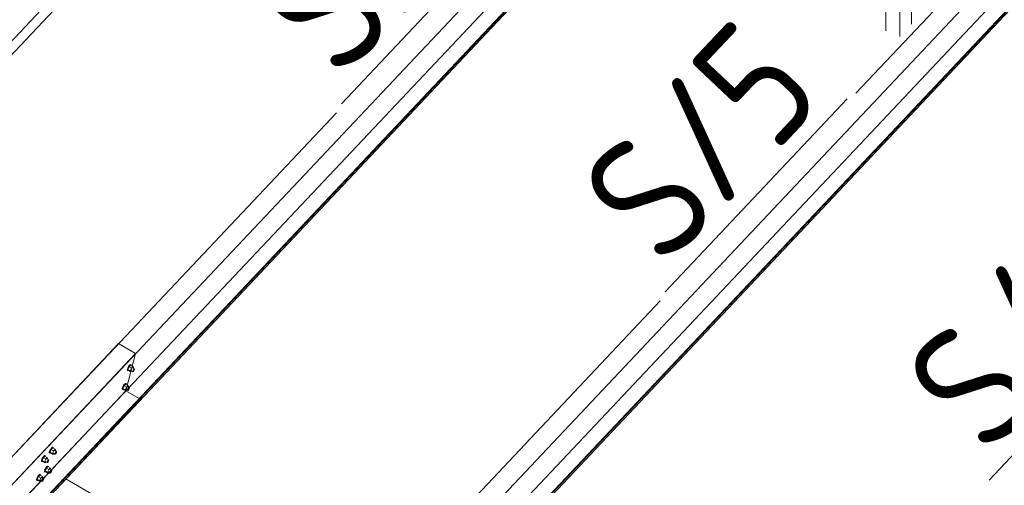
# Model space of a CAD drawing. Header units: millimetres. Extents: x -681 to 506, y -45 to 794.
# Tile 153 of 256: x -166 to -126, y 567 to 586. Entities that reach past the tile are written whole.
import ezdxf

# ---------------------------------------------------------------- set-up
doc = ezdxf.new("R2010")
doc.units = ezdxf.units.MM
doc.header["$LTSCALE"] = 0.6
doc.linetypes.add('XKITLINE00', pattern=[0])
for name, color, linetype, lineweight in [('Bolt', 7, 'Continuous', 0), ('Part', 2, 'Continuous', 0), ('PartMark', 3, 'Continuous', 0)]:
    doc.layers.add(name, color=color, linetype=linetype, lineweight=lineweight)
doc.styles.add('ISOCPEUR', font='ISOCPEUR.TTF')

msp = doc.modelspace()

# ---------------------------------------------------------------- linework, layer by layer
at = {"layer": 'Bolt', "color": 3, "linetype": 'XKITLINE00', "lineweight": 0}
for p, q in [((-161.337, 572.028), (-161.334, 572.063)), ((-161.337, 572.028), (-161.313, 572.014)), ((-161.313, 572.118), (-161.334, 572.063)), ((-161.279, 572.178), (-161.313, 572.118)), ((-161.313, 572.014), (-161.311, 572.05)), ((-161.297, 572.008), (-161.313, 572.014)), ((-161.311, 572.05), (-161.29, 572.105)), ((-161.255, 572.161), (-161.305, 572.056)), ((-161.212, 572.002), (-161.305, 572.056)), ((-161.305, 572.056), (-161.292, 572.018)), ((-161.288, 572.015), (-161.297, 572.008)), ((-161.292, 572.018), (-161.199, 571.964)), ((-161.29, 572.105), (-161.256, 572.165)), ((-161.241, 572.227), (-161.279, 572.178)), ((-161.256, 572.165), (-161.218, 572.214)), ((-161.191, 572.228), (-161.255, 572.161)), ((-161.162, 572.107), (-161.255, 572.161)), ((-161.21, 572.252), (-161.241, 572.227)), ((-161.218, 572.214), (-161.187, 572.238)), ((-161.212, 572.002), (-161.162, 572.107)), ((-161.212, 572.002), (-161.199, 571.964)), ((-161.193, 572.245), (-161.21, 572.252)), ((-161.199, 571.964), (-161.163, 572.002)), ((-161.193, 572.245), (-161.17, 572.232)), ((-161.191, 572.228), (-161.098, 572.174)), ((-161.187, 572.238), (-161.17, 572.232)), ((-161.185, 572.015), (-161.11, 571.971)), ((-161.17, 572.232), (-161.171, 572.216)), ((-161.098, 572.174), (-161.162, 572.107)), ((-161.113, 572.123), (-161.039, 572.08)), ((-161.11, 571.971), (-161.109, 571.989)), ((-161.102, 571.968), (-161.11, 571.971)), ((-161.109, 571.989), (-161.099, 572.017)), ((-161.086, 571.98), (-161.102, 571.968)), ((-161.099, 572.017), (-161.082, 572.047)), ((-161.086, 572.136), (-161.098, 572.174)), ((-161.096, 572.114), (-161.086, 572.136)), ((-161.067, 572.005), (-161.086, 571.98)), ((-161.082, 572.047), (-161.063, 572.071)), ((-161.05, 572.035), (-161.067, 572.005)), ((-161.063, 572.071), (-161.047, 572.083)), ((-161.04, 572.062), (-161.05, 572.035)), ((-161.047, 572.083), (-161.039, 572.08)), ((-161.039, 572.08), (-161.04, 572.062)), ((-161.407, 571.496), (-161.439, 571.471)), ((-161.391, 571.49), (-161.407, 571.496)), ((-161.534, 571.272), (-161.532, 571.308)), ((-161.534, 571.272), (-161.511, 571.259)), ((-161.51, 571.363), (-161.532, 571.308)), ((-161.511, 571.259), (-161.508, 571.294)), ((-161.494, 571.252), (-161.511, 571.259)), ((-161.477, 571.423), (-161.51, 571.363)), ((-161.508, 571.294), (-161.487, 571.349)), ((-161.452, 571.406), (-161.502, 571.3)), ((-161.41, 571.246), (-161.502, 571.3)), ((-161.502, 571.3), (-161.49, 571.262)), ((-161.485, 571.259), (-161.494, 571.252)), ((-161.49, 571.262), (-161.397, 571.208)), ((-161.487, 571.349), (-161.453, 571.409)), ((-161.439, 571.471), (-161.477, 571.423)), ((-161.453, 571.409), (-161.416, 571.458)), ((-161.389, 571.473), (-161.452, 571.406)), ((-161.359, 571.352), (-161.452, 571.406)), ((-161.416, 571.458), (-161.384, 571.482)), ((-161.41, 571.246), (-161.359, 571.352)), ((-161.41, 571.246), (-161.397, 571.208)), ((-161.397, 571.208), (-161.361, 571.246)), ((-161.391, 571.49), (-161.367, 571.476)), ((-161.389, 571.473), (-161.296, 571.419)), ((-161.384, 571.482), (-161.367, 571.476)), ((-161.382, 571.259), (-161.308, 571.216)), ((-161.367, 571.476), (-161.369, 571.461)), ((-161.296, 571.419), (-161.359, 571.352)), ((-161.31, 571.368), (-161.236, 571.325)), ((-161.308, 571.216), (-161.307, 571.234)), ((-161.3, 571.213), (-161.308, 571.216)), ((-161.307, 571.234), (-161.296, 571.261)), ((-161.284, 571.225), (-161.3, 571.213)), ((-161.283, 571.38), (-161.296, 571.419)), ((-161.296, 571.261), (-161.279, 571.291)), ((-161.294, 571.358), (-161.283, 571.38)), ((-161.265, 571.249), (-161.284, 571.225)), ((-161.279, 571.291), (-161.26, 571.316)), ((-161.248, 571.279), (-161.265, 571.249)), ((-161.26, 571.316), (-161.244, 571.328)), ((-161.237, 571.307), (-161.248, 571.279)), ((-161.244, 571.328), (-161.236, 571.325)), ((-161.236, 571.325), (-161.237, 571.307)), ((-164.464, 568.715), (-164.461, 568.751)), ((-164.44, 568.806), (-164.461, 568.751)), ((-164.441, 568.702), (-164.438, 568.737)), ((-164.406, 568.866), (-164.44, 568.806)), ((-164.438, 568.737), (-164.417, 568.792)), ((-164.382, 568.849), (-164.432, 568.743)), ((-164.339, 568.69), (-164.432, 568.743)), ((-164.432, 568.743), (-164.419, 568.705)), ((-164.417, 568.792), (-164.383, 568.852)), ((-164.368, 568.915), (-164.406, 568.866)), ((-164.383, 568.852), (-164.345, 568.901)), ((-164.318, 568.916), (-164.382, 568.849)), ((-164.289, 568.795), (-164.382, 568.849)), ((-164.337, 568.939), (-164.368, 568.915)), ((-164.345, 568.901), (-164.314, 568.926)), ((-164.339, 568.69), (-164.289, 568.795)), ((-164.32, 568.933), (-164.337, 568.939)), ((-164.32, 568.933), (-164.297, 568.919)), ((-164.318, 568.916), (-164.225, 568.862)), ((-164.314, 568.926), (-164.297, 568.919)), ((-164.297, 568.919), (-164.298, 568.904)), ((-164.225, 568.862), (-164.289, 568.795)), ((-164.24, 568.811), (-164.166, 568.768)), ((-164.226, 568.704), (-164.209, 568.734)), ((-164.213, 568.823), (-164.225, 568.862)), ((-164.223, 568.801), (-164.213, 568.823)), ((-164.209, 568.734), (-164.19, 568.759)), ((-164.19, 568.759), (-164.174, 568.771)), ((-164.167, 568.75), (-164.178, 568.722)), ((-164.174, 568.771), (-164.166, 568.768)), ((-164.166, 568.768), (-164.167, 568.75)), ((-164.781, 568.379), (-164.778, 568.415)), ((-164.781, 568.379), (-164.758, 568.366)), ((-164.757, 568.47), (-164.778, 568.415)), ((-164.758, 568.366), (-164.755, 568.401)), ((-164.741, 568.359), (-164.758, 568.366)), ((-164.723, 568.53), (-164.757, 568.47)), ((-164.755, 568.401), (-164.734, 568.456)), ((-164.699, 568.513), (-164.749, 568.408)), ((-164.656, 568.354), (-164.749, 568.408)), ((-164.749, 568.408), (-164.736, 568.369)), ((-164.732, 568.367), (-164.741, 568.359)), ((-164.736, 568.369), (-164.643, 568.315)), ((-164.734, 568.456), (-164.7, 568.517)), ((-164.685, 568.579), (-164.723, 568.53)), ((-164.7, 568.517), (-164.662, 568.565)), ((-164.635, 568.58), (-164.699, 568.513)), ((-164.606, 568.459), (-164.699, 568.513)), ((-164.654, 568.603), (-164.685, 568.579)), ((-164.662, 568.565), (-164.631, 568.59)), ((-164.656, 568.354), (-164.606, 568.459)), ((-164.656, 568.354), (-164.643, 568.315)), ((-164.637, 568.597), (-164.654, 568.603)), ((-164.643, 568.315), (-164.607, 568.354)), ((-164.637, 568.597), (-164.614, 568.583)), ((-164.635, 568.58), (-164.543, 568.526)), ((-164.631, 568.59), (-164.614, 568.583)), ((-164.629, 568.366), (-164.554, 568.323)), ((-164.614, 568.583), (-164.615, 568.568)), ((-164.543, 568.526), (-164.606, 568.459)), ((-164.557, 568.475), (-164.483, 568.432)), ((-164.554, 568.323), (-164.553, 568.341)), ((-164.553, 568.341), (-164.543, 568.368)), ((-164.53, 568.332), (-164.546, 568.32)), ((-164.53, 568.488), (-164.543, 568.526)), ((-164.543, 568.368), (-164.526, 568.398)), ((-164.54, 568.465), (-164.53, 568.488)), ((-164.512, 568.357), (-164.53, 568.332)), ((-164.526, 568.398), (-164.507, 568.423)), ((-164.495, 568.387), (-164.512, 568.357)), ((-164.507, 568.423), (-164.491, 568.435)), ((-164.484, 568.414), (-164.495, 568.387)), ((-164.491, 568.435), (-164.483, 568.432)), ((-164.483, 568.432), (-164.484, 568.414)), ((-164.464, 568.715), (-164.441, 568.702)), ((-164.424, 568.695), (-164.441, 568.702)), ((-164.415, 568.703), (-164.424, 568.695)), ((-164.419, 568.705), (-164.326, 568.651)), ((-164.339, 568.69), (-164.326, 568.651)), ((-164.326, 568.651), (-164.29, 568.69)), ((-164.312, 568.702), (-164.237, 568.659)), ((-164.237, 568.659), (-164.236, 568.677)), ((-164.229, 568.656), (-164.237, 568.659)), ((-164.236, 568.677), (-164.226, 568.704)), ((-164.213, 568.668), (-164.229, 568.656)), ((-164.195, 568.692), (-164.213, 568.668)), ((-164.178, 568.722), (-164.195, 568.692)), ((-164.661, 567.96), (-164.659, 567.995)), ((-164.661, 567.96), (-164.638, 567.946)), ((-164.638, 568.05), (-164.659, 567.995)), ((-164.604, 568.11), (-164.638, 568.05)), ((-164.638, 567.946), (-164.635, 567.982)), ((-164.621, 567.94), (-164.638, 567.946)), ((-164.635, 567.982), (-164.614, 568.037)), ((-164.579, 568.093), (-164.629, 567.988)), ((-164.537, 567.934), (-164.629, 567.988)), ((-164.629, 567.988), (-164.617, 567.95)), ((-164.612, 567.947), (-164.621, 567.94)), ((-164.617, 567.95), (-164.524, 567.896)), ((-164.614, 568.037), (-164.58, 568.097)), ((-164.566, 568.159), (-164.604, 568.11)), ((-164.58, 568.097), (-164.543, 568.146)), ((-164.516, 568.16), (-164.579, 568.093)), ((-164.486, 568.039), (-164.579, 568.093)), ((-164.534, 568.184), (-164.566, 568.159)), ((-164.546, 568.32), (-164.554, 568.323)), ((-164.543, 568.146), (-164.511, 568.17)), ((-164.537, 567.934), (-164.486, 568.039)), ((-164.518, 568.177), (-164.534, 568.184)), ((-164.518, 568.177), (-164.495, 568.164)), ((-164.516, 568.16), (-164.423, 568.106)), ((-164.511, 568.17), (-164.495, 568.164)), ((-164.509, 567.947), (-164.435, 567.903)), ((-164.495, 568.164), (-164.496, 568.148)), ((-164.423, 568.106), (-164.486, 568.039)), ((-164.437, 568.055), (-164.363, 568.012)), ((-164.434, 567.921), (-164.423, 567.949)), ((-164.41, 568.068), (-164.423, 568.106)), ((-164.423, 567.949), (-164.406, 567.979)), ((-164.421, 568.046), (-164.41, 568.068)), ((-164.392, 567.937), (-164.411, 567.912)), ((-164.406, 567.979), (-164.387, 568.003)), ((-164.375, 567.967), (-164.392, 567.937)), ((-164.387, 568.003), (-164.371, 568.015)), ((-164.364, 567.994), (-164.375, 567.967)), ((-164.371, 568.015), (-164.363, 568.012)), ((-164.363, 568.012), (-164.364, 567.994)), ((-164.978, 567.624), (-164.976, 567.659)), ((-164.978, 567.624), (-164.955, 567.61)), ((-164.955, 567.714), (-164.976, 567.659)), ((-164.921, 567.774), (-164.955, 567.714)), ((-164.955, 567.61), (-164.952, 567.646)), ((-164.938, 567.604), (-164.955, 567.61)), ((-164.952, 567.646), (-164.931, 567.701)), ((-164.896, 567.757), (-164.947, 567.652)), ((-164.854, 567.598), (-164.947, 567.652)), ((-164.947, 567.652), (-164.934, 567.614)), ((-164.929, 567.611), (-164.938, 567.604)), ((-164.934, 567.614), (-164.841, 567.56)), ((-164.931, 567.701), (-164.897, 567.761)), ((-164.883, 567.823), (-164.921, 567.774)), ((-164.897, 567.761), (-164.86, 567.81)), ((-164.833, 567.824), (-164.896, 567.757)), ((-164.803, 567.703), (-164.896, 567.757)), ((-164.851, 567.848), (-164.883, 567.823)), ((-164.86, 567.81), (-164.828, 567.834)), ((-164.854, 567.598), (-164.803, 567.703)), ((-164.854, 567.598), (-164.841, 567.56)), ((-164.835, 567.841), (-164.851, 567.848)), ((-164.841, 567.56), (-164.805, 567.598)), ((-164.835, 567.841), (-164.812, 567.828)), ((-164.833, 567.824), (-164.74, 567.77)), ((-164.828, 567.834), (-164.812, 567.828)), ((-164.826, 567.611), (-164.752, 567.568)), ((-164.812, 567.828), (-164.813, 567.813)), ((-164.74, 567.77), (-164.803, 567.703)), ((-164.755, 567.72), (-164.68, 567.676)), ((-164.752, 567.568), (-164.751, 567.585)), ((-164.744, 567.564), (-164.752, 567.568)), ((-164.751, 567.585), (-164.74, 567.613)), ((-164.728, 567.577), (-164.744, 567.564)), ((-164.727, 567.732), (-164.74, 567.77)), ((-164.74, 567.613), (-164.723, 567.643)), ((-164.738, 567.71), (-164.727, 567.732)), ((-164.709, 567.601), (-164.728, 567.577)), ((-164.723, 567.643), (-164.704, 567.667)), ((-164.692, 567.631), (-164.709, 567.601)), ((-164.704, 567.667), (-164.688, 567.68)), ((-164.681, 567.659), (-164.692, 567.631)), ((-164.688, 567.68), (-164.68, 567.676)), ((-164.68, 567.676), (-164.681, 567.659)), ((-164.537, 567.934), (-164.524, 567.896)), ((-164.524, 567.896), (-164.488, 567.934)), ((-164.435, 567.903), (-164.434, 567.921)), ((-164.427, 567.9), (-164.435, 567.903)), ((-164.411, 567.912), (-164.427, 567.9))]:
    msp.add_line(p, q, dxfattribs=at)
at = {"layer": 'Part', "color": 2, "linetype": 'XKITLINE00', "lineweight": 0}
for p, q in [((-171.195, 579.711), (-144.779, 607.693)), ((-170.862, 579.518), (-144.977, 606.938)), ((-167.91, 565.37), (-128.714, 606.89)), ((-129.105, 605.394), (-168.301, 563.874)), ((-128.503, 605.158), (-167.7, 563.638)), ((-128.485, 605.147), (-167.681, 563.627)), ((-167.711, 563.514), (-128.514, 605.034)), ((-116.394, 599.738), (-132.061, 583.142)), ((-154.902, 557.819), (-115.706, 599.339)), ((-116.097, 597.843), (-155.293, 556.323)), ((-115.495, 597.607), (-154.691, 556.087)), ((-154.703, 555.963), (-115.506, 597.483)), ((-115.477, 597.596), (-154.673, 556.076)), ((-130.863, 585.645), (-130.863, 594.969)), ((-130.293, 585.423), (-130.293, 594.747)), ((-129.832, 585.911), (-129.832, 594.567)), ((-152.931, 582.365), (-168.598, 565.769)), ((-139.923, 574.814), (-155.59, 558.218)), ((-161.681, 573.096), (-177.348, 556.501)), ((-161.681, 573.096), (-160.993, 572.697)), ((-200.189, 531.177), (-160.993, 572.697)), ((-160.993, 572.697), (-161.384, 571.201)), ((-161.384, 571.201), (-200.581, 529.682)), ((-160.852, 570.892), (-161.384, 571.201)), ((-199.99, 529.321), (-160.794, 570.841)), ((-160.783, 570.965), (-199.979, 529.445)), ((-160.764, 570.954), (-199.96, 529.435)), ((-160.794, 570.841), (-160.764, 570.954)), ((-160.764, 570.954), (-160.783, 570.965)), ((-163.791, 567.666), (-152.731, 561.246))]:
    msp.add_line(p, q, dxfattribs=at)
at = {"layer": 'PartMark', "color": 1, "linetype": 'XKITLINE00', "lineweight": 0}
for p, q in [((-152.729, 582.725), (-145.416, 590.471)), ((-139.721, 575.173), (-132.408, 582.92)), ((-126.713, 567.622), (-119.4, 575.369))]:
    msp.add_line(p, q, dxfattribs=at)

# ---------------------------------------------------------------- texts
at = {"layer": 'PartMark', "color": 1, "style": 'ISOCPEUR', "width": 0.85}
for p in [(-152.753, 583.573), (-139.745, 576.022), (-126.737, 568.47)]:
    msp.add_text('S/5', height=5, rotation=46.6502, dxfattribs=at).set_placement(p)

doc.saveas('drawing.dxf')
